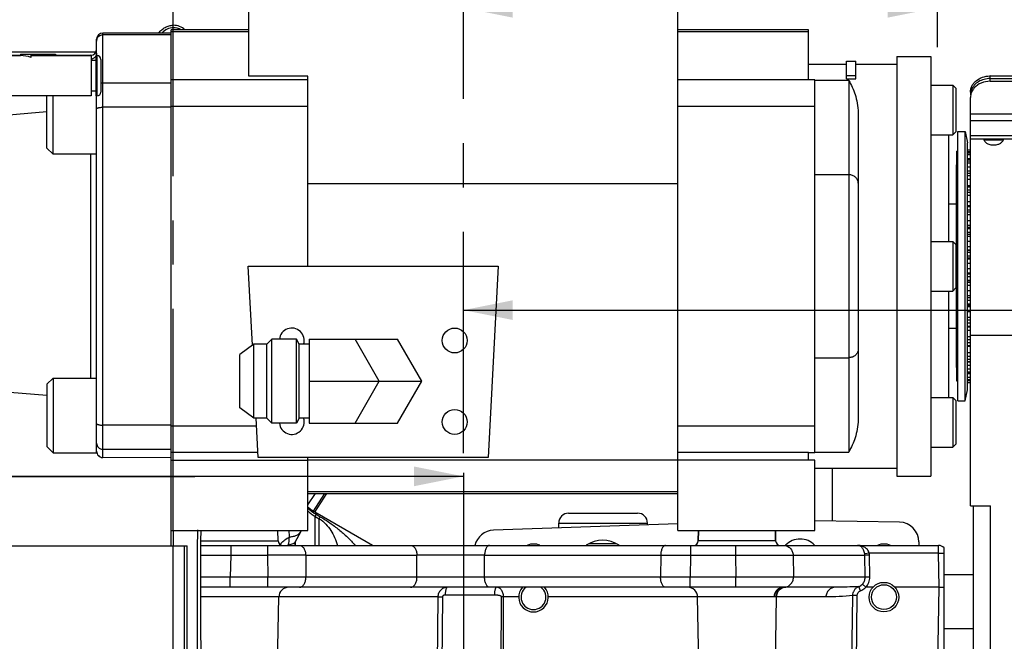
# Model space of a CAD drawing. Header units: inches. Extents: x 0 to 34, y 0 to 22.
# Tile 43 of 175: x 12.6 to 15.8, y 5.9 to 7.9. Entities that reach past the tile are written whole.
import ezdxf

# ---------------------------------------------------------------- set-up
doc = ezdxf.new("R2010")
doc.units = ezdxf.units.IN
doc.header["$LTSCALE"] = 1.87
doc.header["$MEASUREMENT"] = 0
doc.linetypes.add('CENTER', pattern=[0.6, 0.375, -0.075, 0.075, -0.075])
doc.layers.get('0').update_dxf_attribs({"linetype": 'CONTINUOUS'})
for name, color, linetype in [('02___PRT_ALL_AXES', 7, 'CONTINUOUS'), ('3_ALL_AXES', 7, 'CONTINUOUS'), ('5_ALL_CURVES', 7, 'CONTINUOUS'), ('7_ALL_FEATURES', 7, 'CONTINUOUS'), ('94_3D_NOTES', 7, 'CONTINUOUS'), ('DEFAULT_1', 7, 'CENTER'), ('LAYER_FEATURE', 7, 'CONTINUOUS')]:
    doc.layers.add(name, color=color, linetype=linetype)
doc.styles.get("Standard").update_dxf_attribs({"font": 'txt', "width": 0.8})
doc.dimstyles.new('DIMSTYLE_2', dxfattribs={"dimtxt": 0.14, "dimasz": 0.156, "dimexe": 0.125, "dimexo": 0.0625, "dimgap": 0.07, "dimtad": 0, "dimtih": 1, "dimtoh": 1, "dimlfac": 4, "dimzin": 4, "dimdsep": 46, "dimtxsty": 'Standard', "dimblk": '_FILLED', "dimblk1": '_FILLED', "dimblk2": '_FILLED', "dimcen": 0.09, "dimadec": 0, "dimazin": 0, "dimtp": 0.001, "dimtm": 0.001, "dimtfac": 1, "dimtofl": 0, "dimtmove": 0, "dimatfit": 3, "dimldrblk": '_FILLED', "dimfxl": 0, "dimtolj": 1, "dimtzin": 4, "dimarcsym": 0})
doc.dimstyles.get("Standard").update_dxf_attribs({"dimtxt": 0.14, "dimasz": 0.156, "dimexe": 0.125, "dimexo": 0.0625, "dimgap": 0.09, "dimtad": 0, "dimtih": 1, "dimtoh": 1, "dimdec": 3, "dimzin": 4, "dimdsep": 46, "dimtxsty": 'Standard', "dimblk": '_FILLED', "dimblk1": '_FILLED', "dimblk2": '_FILLED', "dimcen": 0.09, "dimadec": 0, "dimazin": 0, "dimtol": 1, "dimtp": 0.001, "dimtm": 0.001, "dimtfac": 1, "dimtdec": 3, "dimtofl": 0, "dimtmove": 0, "dimatfit": 3, "dimldrblk": '_FILLED', "dimfxl": 0, "dimtolj": 1, "dimtzin": 4, "dimarcsym": 0})

# ---------------------------------------------------------------- blocks, each defined once
blk = doc.blocks.new('_FILLED')
at = {"color": 0, "linetype": 'ByBlock'}
blk.add_solid([(0, 0), (-1, 0.2), (-1, -0.2)], dxfattribs=at)
blk = doc.blocks.new('*D9')
at = {"color": 2, "linetype": 'Continuous'}
for p, q in [((15.5478, 8.8144), (15.5478, 7.8131)), ((14.0482, 7.9381), (14.798, 7.9381)), ((15.5478, 7.9381), (14.798, 7.9381)), ((14.798, 7.9381), (16.8126, 7.9381))]:
    blk.add_line(p, q, dxfattribs=at)
at = {"color": 2, "linetype": 'Continuous', "xscale": 0.156, "yscale": 0.156, "zscale": 0.156, "rotation": 180}
blk.add_blockref('_FILLED', (14.0482, 7.9381), dxfattribs=at)
at = {"color": 2, "linetype": 'Continuous', "xscale": 0.156, "yscale": 0.156, "zscale": 0.156}
blk.add_blockref('_FILLED', (15.5478, 7.9381), dxfattribs=at)
at = {"color": 2, "linetype": 'Continuous', "insert": (16.8826, 8.0081), "char_height": 0.14, "width": 0.784, "attachment_point": 1, "line_spacing_factor": 0.9}
blk.add_mtext('6.00\\P[152,4]', dxfattribs=at)
blk = doc.blocks.new('*D10')
at = {"color": 6, "linetype": 'Continuous'}
for p, q in [((17.7062, 4.5795), (17.7062, 7.1058)), ((14.0482, 6.9808), (16.6005, 6.9808)), ((17.7062, 6.9808), (17.5245, 6.9808))]:
    blk.add_line(p, q, dxfattribs=at)
at = {"color": 6, "linetype": 'Continuous', "xscale": 0.156, "yscale": 0.156, "zscale": 0.156, "rotation": 180}
blk.add_blockref('_FILLED', (14.0482, 6.9808), dxfattribs=at)
at = {"color": 6, "linetype": 'Continuous', "xscale": 0.156, "yscale": 0.156, "zscale": 0.156}
blk.add_blockref('_FILLED', (17.7062, 6.9808), dxfattribs=at)
at = {"color": 6, "linetype": 'Continuous', "insert": (16.9505, 7.0508), "char_height": 0.14, "width": 0.784, "attachment_point": 2, "line_spacing_factor": 0.9}
blk.add_mtext('14.63\\P[371,7]', dxfattribs=at)
blk = doc.blocks.new('*D15')
at = {"color": 2, "linetype": 'Continuous'}
for p, q in [((14.0482, 6.4652), (14.0482, 3.8113)), ((12.3475, 4.2467), (12.3475, 3.8113)), ((13.1978, 3.9363), (11.2032, 3.9363)), ((12.3475, 3.9363), (13.1978, 3.9363)), ((14.0482, 3.9363), (13.1978, 3.9363))]:
    blk.add_line(p, q, dxfattribs=at)
at = {"color": 2, "linetype": 'Continuous', "xscale": 0.156, "yscale": 0.156, "zscale": 0.156, "rotation": 180}
blk.add_blockref('_FILLED', (12.3475, 3.9363), dxfattribs=at)
at = {"color": 2, "linetype": 'Continuous', "xscale": 0.156, "yscale": 0.156, "zscale": 0.156}
blk.add_blockref('_FILLED', (14.0482, 3.9363), dxfattribs=at)
at = {"color": 2, "linetype": 'Continuous', "insert": (10.7972, 4.0063), "char_height": 0.14, "width": 0.784, "attachment_point": 3, "line_spacing_factor": 0.9}
blk.add_mtext('6.80\\P[172,8]', dxfattribs=at)
blk = doc.blocks.new('*D37')
at = {"color": 2, "linetype": 'Continuous'}
for p, q in [((12.3475, 5.7486), (12.3475, 6.5794)), ((13.1978, 6.4544), (11.7897, 6.4544)), ((12.3475, 6.4544), (13.1978, 6.4544)), ((14.0482, 6.4544), (13.1978, 6.4544)), ((14.0482, 6.4652), (14.0482, 6.3294))]:
    blk.add_line(p, q, dxfattribs=at)
at = {"color": 2, "linetype": 'Continuous', "xscale": 0.156, "yscale": 0.156, "zscale": 0.156, "rotation": 180}
blk.add_blockref('_FILLED', (12.3475, 6.4544), dxfattribs=at)
at = {"color": 2, "linetype": 'Continuous', "xscale": 0.156, "yscale": 0.156, "zscale": 0.156}
blk.add_blockref('_FILLED', (14.0482, 6.4544), dxfattribs=at)
at = {"color": 2, "linetype": 'Continuous', "insert": (11.3837, 6.5244), "char_height": 0.14, "width": 0.784, "attachment_point": 3, "line_spacing_factor": 0.9}
blk.add_mtext('6.80\\P[172,8]', dxfattribs=at)

msp = doc.modelspace()

# ---------------------------------------------------------------- linework, layer by layer
at = {"color": 7, "linetype": 'Continuous'}
for p, q in [((13.129842, 7.867881), (13.129842, 7.874821)), ((12.192342, 7.798396), (12.884707, 7.798396)), ((15.653515, 7.682224), (15.653515, 7.670744)), ((15.653515, 6.361378), (15.653515, 7.533531)), ((15.653515, 7.522783), (15.695934, 7.522783)), ((15.653515, 6.901954), (16.277967, 6.901954)), ((13.556074, 6.36468), (13.579462, 6.399712)), ((13.573422, 6.344755), (13.609227, 6.399712)), ((13.577508, 6.341442), (13.615471, 6.399712)), ((15.653515, 6.361378), (15.716717, 6.361378)), ((13.760596, 6.235736), (13.558065, 6.352667)), ((13.578444, 6.3278), (13.581595, 6.334341)), ((13.581595, 6.334341), (13.595129, 6.326513)), ((13.578444, 6.235736), (13.578444, 6.3278)), ((13.578444, 6.3278), (13.591967, 6.319959)), ((13.591967, 6.319959), (13.595129, 6.326513)), ((13.591967, 6.235736), (13.591967, 6.319959)), ((13.129842, 6.283236), (13.129842, 6.234023)), ((13.533357, 6.280236), (13.51437, 6.2453)), ((13.533357, 6.280236), (13.534704, 6.283236)), ((13.513726, 6.243958), (13.514343, 6.245252)), ((13.514927, 6.242133), (13.51481, 6.235556)), ((13.514933, 6.245251), (13.514927, 6.242133)), ((13.515944, 6.245252), (13.515944, 6.235736))]:
    msp.add_line(p, q, dxfattribs=at)
msp.add_lwpolyline([(13.513524, 6.243933), (13.513436, 6.24323), (13.513726, 6.243958)], dxfattribs=at)
for centre, radius, start, end in [((13.129839, 7.828131), 0.046691, 89.99629, 139.433268), ((13.129844, 7.828041), 0.054632, 47.523568, 90.002313), ((13.12982, 7.828042), 0.046779, 59.835828, 89.973467), ((13.640944, 6.449154), 0.125, 226.546924, 240), ((13.588548, 6.405462), 0.060963, 237.73228, 239.999018), ((13.634016, 6.423687), 0.110854, 225.315357, 228.885784), ((13.633503, 6.423101), 0.110076, 228.88616, 232.324458), ((13.632428, 6.421675), 0.10829, 232.313912, 240.098403), ((13.516273, 6.206222), 0.057777, 144.666612, 145.952205), ((13.51718, 6.205573), 0.058892, 142.124279, 144.661317), ((13.514338, 6.187126), 0.053853, 112.34126, 114.835644), ((13.514585, 6.226746), 0.023088, 153.810118, 156.619735), ((13.316867, 6.275874), 0.181232, 347.593131, 355.64711), ((13.530323, 6.248369), 0.016607, 190.999209, 194.786967), ((13.530904, 6.24853), 0.01721, 194.811588, 201.819712)]:
    msp.add_arc(centre, radius, start, end, dxfattribs=at)
for points, knots in [([(13.084296, 7.858223), (13.086769, 7.861953), (13.092665, 7.868828), (13.103731, 7.876662), (13.116376, 7.881559), (13.125367, 7.882673), (13.129842, 7.882673)], [0, 0, 0, 0, 0.2499821, 0.49990191, 0.7500385, 1, 1, 1, 1]), ([(13.569943, 6.346055), (13.568724, 6.346831), (13.563983, 6.349914), (13.559363, 6.353186), (13.556008, 6.355731)], [0, 0, 0, 0, 0.25537799, 1, 1, 1, 1]), ([(13.558065, 6.352667), (13.557947, 6.352735), (13.557785, 6.352825), (13.557578, 6.35291), (13.55748, 6.352937), (13.557396, 6.352938), (13.557368, 6.352867), (13.557406, 6.352783), (13.557502, 6.352605), (13.557726, 6.352322), (13.558075, 6.351918), (13.558526, 6.35144), (13.559056, 6.350904), (13.559651, 6.350327), (13.560528, 6.349502), (13.56171, 6.348436), (13.563214, 6.347141), (13.564259, 6.346279), (13.564794, 6.345845)], [0, 0, 0, 0, 0.0372008, 0.05052026, 0.05998568, 0.06579717, 0.07035043, 0.07802235, 0.08990318, 0.12566091, 0.17511659, 0.23540036, 0.30438867, 0.38007706, 0.46053322, 0.63180209, 0.81275925, 1, 1, 1, 1]), ([(13.564794, 6.345845), (13.566084, 6.3448), (13.571456, 6.340644), (13.577153, 6.33691), (13.581595, 6.334341)], [0, 0, 0, 0, 0.24442951, 1, 1, 1, 1]), ([(13.591967, 6.319959), (13.599803, 6.315373), (13.613363, 6.30401), (13.62918, 6.283449), (13.641355, 6.26076), (13.647127, 6.244346), (13.649395, 6.23575)], [0, 0, 0, 0, 0.26146194, 0.50138988, 0.74399653, 1, 1, 1, 1]), ([(13.595129, 6.326513), (13.605501, 6.320515), (13.625656, 6.307608), (13.654282, 6.286026), (13.681215, 6.262389), (13.69773, 6.245052), (13.705379, 6.235851)], [0, 0, 0, 0, 0.25072521, 0.50017641, 0.74960181, 1, 1, 1, 1]), ([(13.206074, 6.284813), (13.205433, 6.232111), (13.204719, 6.121851), (13.205096, 5.885784), (13.207149, 5.70243), (13.209072, 5.576637)], [0, 0, 0, 0, 0.22326785, 0.46706955, 1, 1, 1, 1]), ([(13.497576, 6.262118), (13.497587, 6.263818), (13.49745, 6.270892), (13.496602, 6.27795), (13.495582, 6.283226)], [0, 0, 0, 0, 0.24024637, 1, 1, 1, 1]), ([(13.533352, 6.280225), (13.531859, 6.277479), (13.52782, 6.272316), (13.519408, 6.266626), (13.509061, 6.263076), (13.501515, 6.262219), (13.497576, 6.262118)], [0, 0, 0, 0, 0.22382845, 0.46008362, 0.71784225, 1, 1, 1, 1]), ([(13.470694, 6.24173), (13.474116, 6.24613), (13.482349, 6.254134), (13.49228, 6.25985), (13.497576, 6.262119)], [0, 0, 0, 0, 0.49169935, 1, 1, 1, 1]), ([(13.514334, 6.245231), (13.514059, 6.24473), (13.513375, 6.243776), (13.511962, 6.242597), (13.510166, 6.241612), (13.506893, 6.240317), (13.501385, 6.238829), (13.496621, 6.237653), (13.493867, 6.236936)], [0, 0, 0, 0, 0.07589645, 0.1541969, 0.24264943, 0.34717846, 0.62153331, 1, 1, 1, 1])]:
    msp.add_open_spline(points, degree=3, knots=knots, dxfattribs=at)
at = {"layer": '02___PRT_ALL_AXES', "color": 7, "linetype": 'Continuous'}
for p, q in [((15.644224, 7.488225), (15.653515, 7.488225)), ((15.609224, 6.79935), (15.609224, 7.44035)), ((15.610474, 7.439949), (15.609224, 7.44035)), ((15.610474, 6.799751), (15.609224, 6.79935)), ((15.644224, 6.751475), (15.653515, 6.751475))]:
    msp.add_line(p, q, dxfattribs=at)
at = {"layer": '3_ALL_AXES', "color": 7, "linetype": 'CENTER'}
msp.add_line((14.0482, 6.527724), (14.0482, 8.204102), dxfattribs=at)
at = {"layer": '3_ALL_AXES', "color": 7, "linetype": 'Continuous'}
for p, q in [((12.886783, 7.786873), (12.886783, 7.832894)), ((12.645753, 7.786873), (12.605204, 7.786873)), ((12.869204, 7.786873), (12.756897, 7.786873)), ((12.869204, 7.786873), (12.869204, 7.65892)), ((12.884829, 7.771248), (12.869204, 7.771248)), ((12.884829, 7.786873), (12.884829, 7.65892)), ((12.887954, 7.786873), (12.884829, 7.786873)), ((15.420248, 7.78422), (15.420248, 6.45548)), ((15.420248, 7.78422), (15.528515, 7.78422)), ((15.528515, 7.78422), (15.528515, 6.45548)), ((15.14072, 7.759614), (15.261328, 7.759614)), ((15.290856, 7.759614), (15.420248, 7.759614)), ((12.884829, 7.674545), (12.869204, 7.674545)), ((15.528515, 7.692974), (15.597413, 7.692974)), ((12.869204, 7.65892), (12.605204, 7.65892)), ((12.887954, 7.65892), (12.884829, 7.65892)), ((12.886783, 6.529299), (12.886783, 7.65892)), ((15.528515, 7.535494), (15.597413, 7.535494)), ((15.583633, 7.535494), (15.583633, 7.19859)), ((12.886783, 7.47418), (12.748988, 7.47418)), ((15.609224, 7.3167), (15.583633, 7.3167)), ((15.528515, 7.19859), (15.597413, 7.19859)), ((15.528515, 7.04111), (15.597413, 7.04111)), ((15.583633, 7.04111), (15.583633, 6.704205)), ((15.609224, 6.922999), (15.583633, 6.922999)), ((13.384436, 6.872864), (13.340892, 6.840052)), ((13.384436, 6.638489), (13.384436, 6.872864)), ((13.425621, 6.872864), (13.384436, 6.872864)), ((13.441246, 6.888489), (13.425621, 6.872864)), ((13.425621, 6.638489), (13.425621, 6.872864)), ((13.441246, 6.622864), (13.441246, 6.888489)), ((13.519371, 6.888489), (13.441246, 6.888489)), ((13.519371, 6.622864), (13.519371, 6.888489)), ((13.528392, 6.872864), (13.519371, 6.888489)), ((13.528392, 6.638489), (13.528392, 6.872864)), ((13.559642, 6.872864), (13.528392, 6.872864)), ((13.340892, 6.671302), (13.340892, 6.840052)), ((12.748988, 6.765519), (12.886783, 6.765519)), ((15.528515, 6.704205), (15.597413, 6.704205)), ((13.384436, 6.638489), (13.340892, 6.671302)), ((13.425621, 6.638489), (13.384436, 6.638489)), ((13.441246, 6.622864), (13.425621, 6.638489)), ((13.519371, 6.622864), (13.441246, 6.622864)), ((13.528392, 6.638489), (13.519371, 6.622864)), ((13.559642, 6.638489), (13.528392, 6.638489)), ((15.528515, 6.546725), (15.597413, 6.546725)), ((12.748988, 6.529299), (12.886783, 6.529299)), ((15.160405, 6.480086), (15.420248, 6.480086)), ((15.420248, 6.45548), (15.528515, 6.45548)), ((14.349842, 6.290964), (14.349842, 6.306736)), ((14.631092, 6.300785), (14.631092, 6.306736)), ((13.216912, 6.250474), (13.217484, 6.283236)), ((13.461772, 6.250474), (13.4612, 6.283236)), ((14.791912, 6.250474), (14.792484, 6.283236)), ((15.036772, 6.250474), (15.0362, 6.283236)), ((13.216912, 6.250474), (13.216821, 6.249066)), ((13.216912, 6.250474), (13.461772, 6.250474)), ((13.311488, 6.235736), (13.311488, 6.205031)), ((13.311488, 6.235736), (15.552712, 6.235736)), ((13.428359, 6.235736), (13.428359, 6.205031)), ((14.766698, 6.235736), (14.766698, 6.205031)), ((15.036772, 6.250474), (14.791912, 6.250474)), ((14.909372, 6.235736), (14.909372, 6.205031)), ((15.552712, 6.211172), (15.552712, 6.235736)), ((13.3115, 6.205031), (13.310278, 6.135031)), ((13.3115, 6.205031), (13.428348, 6.205031)), ((13.428348, 6.205031), (13.428793, 6.135031)), ((13.548863, 6.205031), (13.549308, 6.135031)), ((13.548863, 6.205031), (13.901088, 6.205031)), ((13.901218, 6.135031), (13.901088, 6.205031)), ((14.115473, 6.135031), (14.115343, 6.205031)), ((14.115343, 6.205031), (14.672953, 6.205031)), ((14.672953, 6.205031), (14.672626, 6.135031)), ((14.672953, 6.205031), (14.766698, 6.205031)), ((14.766698, 6.205031), (14.766371, 6.135031)), ((14.766698, 6.205031), (14.909372, 6.205031)), ((14.909372, 6.205031), (14.910343, 6.135031)), ((15.091995, 6.205031), (15.092966, 6.135031)), ((15.091995, 6.205031), (15.319235, 6.205031)), ((15.333338, 6.211172), (15.318892, 6.20918)), ((15.320206, 6.135024), (15.319235, 6.205031)), ((15.333845, 6.205031), (15.319235, 6.205031)), ((15.552712, 6.211172), (15.333338, 6.211172)), ((15.334816, 6.135031), (15.333845, 6.205031)), ((15.554596, 6.103236), (15.552712, 6.211172)), ((15.570342, 6.143236), (15.661724, 6.143236)), ((13.310266, 6.103236), (13.310266, 6.135031)), ((13.428793, 6.135031), (13.310278, 6.135031)), ((13.428804, 6.103236), (13.428804, 6.135031)), ((13.901218, 6.135031), (13.549308, 6.135031)), ((14.672626, 6.135031), (14.115473, 6.135031)), ((14.766371, 6.135031), (14.672626, 6.135031)), ((14.766371, 6.103236), (14.766371, 6.135031)), ((14.910343, 6.135031), (14.766371, 6.135031)), ((14.910343, 6.103236), (14.910343, 6.135031)), ((15.320206, 6.135024), (15.092966, 6.135031)), ((15.311444, 6.113371), (15.322089, 6.103364)), ((15.334816, 6.135031), (15.320206, 6.135031)), ((15.061454, 6.103236), (13.310266, 6.103236)), ((15.062695, 6.103236), (15.06147, 6.103236)), ((15.068815, 6.103236), (15.062695, 6.103236)), ((15.225715, 6.103236), (15.068815, 6.103236)), ((15.305467, 6.092033), (15.299864, 6.105624)), ((15.322432, 6.10324), (15.322107, 6.103353)), ((15.344674, 6.103237), (15.322465, 6.10324)), ((15.554596, 6.103236), (15.414511, 6.103236)), ((15.54108, 5.32894), (15.554596, 6.103236)), ((13.967272, 6.072531), (13.339342, 6.072531)), ((13.459577, 5.830236), (13.463806, 6.072531)), ((13.967272, 6.072531), (13.960324, 5.447799)), ((13.967272, 6.072531), (13.981798, 6.072531)), ((13.981798, 6.072531), (13.97485, 5.447797)), ((14.146307, 6.078672), (13.990662, 6.078672)), ((14.167305, 5.438628), (14.168787, 6.072531)), ((14.173889, 5.438628), (14.175371, 6.072531)), ((14.223474, 6.072531), (14.175371, 6.072531)), ((15.195999, 6.072531), (14.31671, 6.072531)), ((14.797677, 5.625736), (14.789878, 6.072531)), ((15.038806, 6.072531), (15.034577, 5.830236)), ((15.272623, 5.437974), (15.280729, 6.077187)), ((15.294993, 6.077183), (15.280729, 6.077183)), ((15.286887, 5.437974), (15.294993, 6.077183)), ((13.219107, 5.830236), (13.21684, 5.9601)), ((15.570342, 5.973236), (15.661724, 5.973236))]:
    msp.add_line(p, q, dxfattribs=at)
for centre, radius in [((14.020641, 6.884614), 0.03937), ((14.020641, 6.62674), 0.03937), ((15.379592, 6.071986), 0.046875), ((15.379592, 6.071986), 0.039375)]:
    msp.add_circle(centre, radius, dxfattribs=at)
for centre, radius, start, end in [((12.906485, 7.679796), 0.019939, 90.049626, 107.638492), ((13.504893, 6.884614), 0.03937, 342.613197, 174.343534), ((13.504893, 6.62674), 0.03937, 185.656466, 17.386803), ((13.47677, 6.250736), 0.015, 181, 270), ((14.489217, 6.158236), 0.09375, 56.301191, 123.698809), ((14.776914, 6.250736), 0.015, 270, 359), ((15.05177, 6.250736), 0.015, 181, 270), ((13.488617, -48.46973), 54.674794, 89.9368658, 90.063158), ((14.008216, -41.433303), 47.638454, 89.8711556, 90.1288444), ((15.289498, 6.204661), 0.02974, 0.713289, 8.741158), ((15.288771, 6.204403), 0.045078, 0.798135, 8.6361), ((13.48906, -41.793764), 47.928833, 89.927978, 90.0720458), ((14.008345, -41.503299), 47.63845, 89.8711556, 90.1288444), ((13.495051, 6.071986), 0.03125, 90, 179), ((14.270092, 6.071986), 0.046875, 138.174819, 41.825181), ((14.270092, 6.071986), 0.039375, 128.571429, 51.428571), ((14.758633, 6.071986), 0.03125, 1, 90), ((15.070051, 6.071986), 0.03125, 92.248919, 179), ((15.068796, 6.072469), 0.030761, 103.589169, 107.908445), ((15.062859, 6.075101), 0.028136, 90.333167, 92.807501), ((15.068849, 6.072258), 0.030979, 101.304782, 103.59227), ((15.068835, 6.072358), 0.030877, 90.037052, 101.314852), ((14.172079, 4.657847), 1.414687, 89.866672, 90.133328)]:
    msp.add_arc(centre, radius, start, end, dxfattribs=at)
for points, knots in [([(12.886783, 7.6176), (12.886783, 7.618474), (12.888112, 7.619803), (12.890229, 7.620828), (12.892693, 7.621671), (12.895647, 7.622339), (12.900285, 7.623034), (12.903953, 7.623224), (12.906468, 7.623224)], [0, 0, 0, 0, 0.12295539, 0.21966071, 0.34119309, 0.48484023, 0.64624858, 1, 1, 1, 1]), ([(15.699272, 7.522858), (15.69904, 7.522554), (15.698168, 7.521342), (15.697442, 7.520024), (15.697004, 7.519003)], [0, 0, 0, 0, 0.25586265, 1, 1, 1, 1]), ([(15.756936, 7.518988), (15.756792, 7.519326), (15.756159, 7.520682), (15.755351, 7.521956), (15.754665, 7.522854)], [0, 0, 0, 0, 0.24503929, 1, 1, 1, 1]), ([(12.886783, 6.622099), (12.886783, 6.621225), (12.888112, 6.619896), (12.890229, 6.618871), (12.892693, 6.618028), (12.895647, 6.617361), (12.900285, 6.616666), (12.903953, 6.616475), (12.906468, 6.616475)], [0, 0, 0, 0, 0.12295539, 0.21966071, 0.34119309, 0.48484023, 0.64624858, 1, 1, 1, 1]), ([(12.886783, 6.559499), (12.886783, 6.556958), (12.88781, 6.551813), (12.892197, 6.54532), (12.898739, 6.540978), (12.903909, 6.539964), (12.906468, 6.539964)], [0, 0, 0, 0, 0.24911863, 0.49875426, 0.74911962, 1, 1, 1, 1]), ([(13.528779, 6.235736), (13.530085, 6.235736), (13.532778, 6.235314), (13.53658, 6.2335), (13.540045, 6.230596), (13.544211, 6.22526), (13.547819, 6.21661), (13.548819, 6.208999), (13.548863, 6.205031)], [0, 0, 0, 0, 0.09760361, 0.20025029, 0.31126116, 0.43249947, 0.70338573, 1, 1, 1, 1]), ([(13.881011, 6.235736), (13.882317, 6.235736), (13.88501, 6.235314), (13.888812, 6.2335), (13.892277, 6.230596), (13.896443, 6.22526), (13.900051, 6.21661), (13.901051, 6.208999), (13.901095, 6.205031)], [0, 0, 0, 0, 0.09760362, 0.20025031, 0.31126118, 0.43249949, 0.70338574, 1, 1, 1, 1]), ([(14.130958, 6.235736), (14.129935, 6.235736), (14.127768, 6.235287), (14.124801, 6.233424), (14.122131, 6.230508), (14.119814, 6.226661), (14.117906, 6.222016), (14.116477, 6.216731), (14.115579, 6.210998), (14.115353, 6.207039), (14.115335, 6.205031)], [0, 0, 0, 0, 0.08241619, 0.17332834, 0.27789531, 0.39813903, 0.53333208, 0.68113831, 0.83825254, 1, 1, 1, 1]), ([(14.688585, 6.235736), (14.687562, 6.235736), (14.685395, 6.235287), (14.682429, 6.233424), (14.679759, 6.230508), (14.677441, 6.226661), (14.675534, 6.222016), (14.674104, 6.216731), (14.673206, 6.210998), (14.67298, 6.207039), (14.672963, 6.205031)], [0, 0, 0, 0, 0.08241618, 0.17332832, 0.27789528, 0.39813901, 0.53333205, 0.68113829, 0.83825253, 1, 1, 1, 1]), ([(15.061556, 6.235736), (15.065476, 6.235736), (15.073431, 6.234132), (15.083475, 6.227292), (15.090254, 6.217104), (15.091925, 6.209046), (15.091993, 6.205031)], [0, 0, 0, 0, 0.2470271, 0.49574916, 0.74695075, 1, 1, 1, 1]), ([(15.318892, 6.20918), (15.318235, 6.213439), (15.316465, 6.219429), (15.312507, 6.226065), (15.308581, 6.230705), (15.304014, 6.233951), (15.299195, 6.235488), (15.296834, 6.235735), (15.295678, 6.235736)], [0, 0, 0, 0, 0.33862622, 0.4805661, 0.60482925, 0.8149761, 0.9091312, 1, 1, 1, 1]), ([(15.333338, 6.211172), (15.332804, 6.213376), (15.331143, 6.217563), (15.327324, 6.222901), (15.322716, 6.227161), (15.31607, 6.231472), (15.307006, 6.234867), (15.299415, 6.235734), (15.295678, 6.235736)], [0, 0, 0, 0, 0.14113393, 0.27635532, 0.40528507, 0.52927711, 0.76746945, 1, 1, 1, 1]), ([(14.909372, 6.205031), (14.92996, 6.205079), (14.968835, 6.205151), (15.021659, 6.205192), (15.058732, 6.205174), (15.08073, 6.205108), (15.088781, 6.205064), (15.091995, 6.205031)], [0, 0, 0, 0, 0.33819544, 0.63862253, 0.86775058, 0.94718926, 1, 1, 1, 1]), ([(13.529224, 6.103236), (13.530559, 6.103236), (13.533317, 6.103677), (13.537198, 6.105576), (13.540718, 6.108606), (13.54492, 6.114163), (13.548478, 6.123118), (13.549354, 6.130961), (13.549308, 6.135031)], [0, 0, 0, 0, 0.09719049, 0.19961466, 0.31066831, 0.4321814, 0.70374395, 1, 1, 1, 1]), ([(13.881141, 6.103236), (13.882476, 6.103236), (13.885235, 6.103677), (13.889115, 6.105576), (13.892635, 6.108606), (13.896837, 6.114163), (13.900396, 6.123118), (13.901271, 6.130961), (13.901225, 6.135031)], [0, 0, 0, 0, 0.09719049, 0.19961467, 0.31066832, 0.43218141, 0.70374396, 1, 1, 1, 1]), ([(14.131088, 6.103236), (14.130041, 6.103236), (14.127819, 6.103707), (14.124793, 6.105656), (14.122083, 6.108699), (14.119746, 6.112702), (14.117844, 6.117525), (14.116448, 6.122996), (14.115613, 6.128904), (14.115447, 6.132973), (14.115465, 6.135031)], [0, 0, 0, 0, 0.08191948, 0.17262646, 0.27735298, 0.39802407, 0.53371822, 0.68187057, 0.83893935, 1, 1, 1, 1]), ([(14.688258, 6.103236), (14.687211, 6.103236), (14.68499, 6.103707), (14.681964, 6.105656), (14.679253, 6.108699), (14.676916, 6.112702), (14.675014, 6.117525), (14.673618, 6.122996), (14.672783, 6.128904), (14.672617, 6.132973), (14.672635, 6.135031)], [0, 0, 0, 0, 0.08191947, 0.17262645, 0.27735297, 0.39802406, 0.5337182, 0.68187056, 0.83893934, 1, 1, 1, 1]), ([(15.092966, 6.135031), (15.089752, 6.135064), (15.081701, 6.135108), (15.059703, 6.135174), (15.02263, 6.135192), (14.969806, 6.135151), (14.930931, 6.135079), (14.910343, 6.135031)], [0, 0, 0, 0, 0.05281075, 0.13224942, 0.36137748, 0.66180456, 1, 1, 1, 1]), ([(15.062695, 6.103236), (15.066689, 6.103259), (15.074788, 6.104971), (15.084913, 6.112119), (15.09158, 6.122671), (15.093033, 6.13094), (15.092964, 6.135031)], [0, 0, 0, 0, 0.24696647, 0.49570235, 0.74695975, 1, 1, 1, 1]), ([(15.299864, 6.105624), (15.302034, 6.106483), (15.306211, 6.108661), (15.309827, 6.111683), (15.311444, 6.113371)], [0, 0, 0, 0, 0.49971452, 1, 1, 1, 1]), ([(15.311444, 6.113371), (15.314205, 6.116217), (15.318716, 6.123014), (15.320256, 6.131052), (15.320206, 6.135024)], [0, 0, 0, 0, 0.49955883, 1, 1, 1, 1]), ([(15.322465, 6.10324), (15.326409, 6.107478), (15.332773, 6.117523), (15.334899, 6.129242), (15.334816, 6.135031)], [0, 0, 0, 0, 0.50001554, 1, 1, 1, 1]), ([(13.997246, 6.103236), (13.995326, 6.103236), (13.991464, 6.102848), (13.985891, 6.101131), (13.980726, 6.098322), (13.976163, 6.094525), (13.972395, 6.089851), (13.969541, 6.084497), (13.967738, 6.078648), (13.967304, 6.074571), (13.967272, 6.072531)], [0, 0, 0, 0, 0.12129502, 0.24321839, 0.36602239, 0.4901801, 0.61574667, 0.74283995, 0.87113114, 1, 1, 1, 1]), ([(13.997246, 6.103236), (13.996208, 6.103236), (13.995013, 6.101917), (13.994135, 6.10031), (13.993357, 6.098546), (13.992528, 6.095887), (13.991735, 6.0922), (13.991139, 6.087993), (13.990764, 6.083425), (13.990669, 6.080274), (13.990662, 6.078672)], [0, 0, 0, 0, 0.11789662, 0.16259517, 0.21384402, 0.335155, 0.47927279, 0.64191811, 0.81785536, 1, 1, 1, 1]), ([(14.152891, 6.103236), (14.151854, 6.103236), (14.150659, 6.101917), (14.149781, 6.10031), (14.149003, 6.098546), (14.148174, 6.095887), (14.147381, 6.0922), (14.146784, 6.087993), (14.14641, 6.083425), (14.146315, 6.080274), (14.146307, 6.078672)], [0, 0, 0, 0, 0.11789716, 0.16259575, 0.21384461, 0.33515555, 0.47927324, 0.64191842, 0.8178555, 1, 1, 1, 1]), ([(14.175371, 6.072531), (14.175365, 6.0769), (14.174399, 6.083321), (14.171178, 6.090826), (14.168195, 6.095355), (14.164745, 6.098882), (14.160967, 6.101397), (14.156983, 6.102901), (14.154236, 6.103236), (14.152891, 6.103236)], [0, 0, 0, 0, 0.3124888, 0.45372825, 0.58191245, 0.69801659, 0.80432559, 0.90385503, 1, 1, 1, 1]), ([(15.061454, 6.103236), (15.057647, 6.103236), (15.049885, 6.101614), (15.040145, 6.09474), (15.033605, 6.084556), (15.032, 6.076541), (15.031934, 6.072531)], [0, 0, 0, 0, 0.24350496, 0.4907913, 0.7434488, 1, 1, 1, 1]), ([(15.06148, 6.103203), (15.059612, 6.103111), (15.055874, 6.102556), (15.05053, 6.100642), (15.045625, 6.09771), (15.039899, 6.092585), (15.034653, 6.084213), (15.033125, 6.076426), (15.03306, 6.072532)], [0, 0, 0, 0, 0.12235833, 0.24530588, 0.36897155, 0.49371252, 0.74530786, 1, 1, 1, 1]), ([(15.059338, 6.10174), (15.05629, 6.100754), (15.05046, 6.097798), (15.043517, 6.090909), (15.038989, 6.082218), (15.037873, 6.075753), (15.037818, 6.072531)], [0, 0, 0, 0, 0.24918361, 0.49894421, 0.74928694, 1, 1, 1, 1]), ([(15.225715, 6.103236), (15.221884, 6.103236), (15.214081, 6.101618), (15.204276, 6.094751), (15.197684, 6.084566), (15.196065, 6.076542), (15.195999, 6.072531)], [0, 0, 0, 0, 0.24426862, 0.49186375, 0.74420462, 1, 1, 1, 1]), ([(15.299864, 6.105624), (15.287516, 6.104793), (15.262806, 6.103613), (15.238071, 6.103236), (15.225715, 6.103236)], [0, 0, 0, 0, 0.50038822, 1, 1, 1, 1]), ([(15.280729, 6.077187), (15.280757, 6.080213), (15.28171, 6.086286), (15.285693, 6.094556), (15.29186, 6.101318), (15.297097, 6.104464), (15.299864, 6.105624)], [0, 0, 0, 0, 0.2510594, 0.50145472, 0.75106278, 1, 1, 1, 1]), ([(15.294993, 6.077183), (15.295013, 6.078781), (15.29556, 6.081994), (15.297788, 6.086322), (15.301167, 6.089818), (15.303985, 6.091432), (15.305467, 6.092033)], [0, 0, 0, 0, 0.24995203, 0.49992449, 0.7499557, 1, 1, 1, 1]), ([(15.305467, 6.092033), (15.307031, 6.092667), (15.313134, 6.095528), (15.31864, 6.099682), (15.322107, 6.103353)], [0, 0, 0, 0, 0.25051993, 1, 1, 1, 1]), ([(13.990662, 6.078672), (13.989689, 6.078672), (13.987732, 6.078452), (13.985412, 6.07758), (13.983782, 6.076459), (13.982739, 6.075375), (13.981996, 6.074046), (13.981804, 6.073035), (13.981798, 6.072531)], [0, 0, 0, 0, 0.24652813, 0.49415519, 0.61924355, 0.74521617, 0.87225373, 1, 1, 1, 1]), ([(14.168787, 6.072531), (14.168788, 6.072791), (14.168661, 6.073313), (14.168218, 6.07396), (14.167656, 6.074492), (14.166826, 6.075088), (14.165697, 6.075684), (14.163814, 6.076442), (14.161375, 6.077143), (14.158398, 6.077748), (14.155393, 6.078178), (14.151365, 6.078564), (14.14833, 6.078672), (14.146307, 6.078672)], [0, 0, 0, 0, 0.03203408, 0.06386357, 0.09547716, 0.12694642, 0.18960735, 0.25212422, 0.3769043, 0.50157982, 0.62620792, 0.75081737, 1, 1, 1, 1]), ([(15.280729, 6.077187), (15.266646, 6.075574), (15.238423, 6.073267), (15.210121, 6.072531), (15.195999, 6.072531)], [0, 0, 0, 0, 0.50093573, 1, 1, 1, 1])]:
    msp.add_open_spline(points, degree=3, knots=knots, dxfattribs=at)
at = {"layer": '5_ALL_CURVES', "color": 7, "linetype": 'Continuous'}
msp.add_line((13.170044, 6.234023), (13.174065, 6.234023), dxfattribs=at)
at = {"layer": '7_ALL_FEATURES', "color": 7, "linetype": 'Continuous'}
for p, q in [((13.369066, 7.721196), (13.369066, 8.104102)), ((14.727334, 6.283236), (14.727334, 8.104102)), ((12.906468, 6.5143), (12.906468, 7.858039)), ((13.123003, 7.858039), (12.906468, 7.858039)), ((13.123003, 6.234023), (13.123003, 7.867881)), ((13.369066, 7.867881), (13.123003, 7.867881)), ((13.369066, 7.862197), (13.123003, 7.862197)), ((15.14072, 7.867881), (14.727334, 7.867881)), ((15.14072, 7.862197), (14.727334, 7.862197)), ((15.14072, 7.709503), (15.14072, 7.867881)), ((12.886783, 7.786873), (12.886783, 7.838354)), ((13.123003, 7.852429), (12.906468, 7.852429)), ((12.605204, 7.786873), (12.645753, 7.786873)), ((12.645753, 7.791647), (12.645753, 7.786873)), ((12.645753, 7.791647), (12.756897, 7.791647)), ((12.678832, 7.791647), (12.678832, 7.780992)), ((12.756897, 7.785691), (12.678832, 7.785691)), ((12.756897, 7.791647), (12.756897, 7.785691)), ((12.756897, 7.786873), (12.869204, 7.786873)), ((12.868814, 7.787569), (12.86086, 7.786873)), ((12.868814, 7.786873), (12.868814, 7.787569)), ((12.884829, 7.786873), (12.887954, 7.786873)), ((12.887954, 7.786873), (12.887954, 7.65892)), ((12.900454, 7.774373), (12.900454, 7.67142)), ((15.261328, 7.713092), (15.261328, 7.769456)), ((15.261328, 7.769456), (15.290856, 7.769456)), ((15.290856, 7.713092), (15.290856, 7.769456)), ((13.556074, 7.709503), (13.123003, 7.709503)), ((13.556074, 7.721196), (13.369066, 7.721196)), ((13.556074, 7.11985), (13.556074, 7.721196)), ((15.14072, 7.709503), (14.727334, 7.709503)), ((15.160405, 7.710401), (15.14072, 7.710401)), ((15.160405, 6.529299), (15.160405, 7.710401)), ((15.268673, 7.708176), (15.160405, 7.708176)), ((15.261328, 7.723693), (15.290856, 7.723693)), ((15.261328, 7.713092), (15.290856, 7.713092)), ((15.268673, 7.708176), (15.268673, 6.531523)), ((15.716015, 7.705541), (15.716015, 7.722417)), ((15.716015, 7.722417), (16.216717, 7.722417)), ((15.716015, 7.713979), (16.216717, 7.713979)), ((15.716015, 7.705541), (16.216717, 7.705541)), ((13.123003, 7.699736), (12.906468, 7.699736)), ((15.597413, 7.692974), (15.597413, 7.535494)), ((15.597413, 7.692974), (15.607255, 7.683132)), ((15.607255, 7.683132), (15.607255, 7.545337)), ((15.653515, 7.682236), (15.655716, 7.682236)), ((12.729303, 7.493866), (12.729303, 7.65892)), ((12.748988, 7.47418), (12.748988, 7.65892)), ((12.884829, 7.65892), (12.887954, 7.65892)), ((15.653515, 7.533531), (15.653515, 7.653868)), ((12.729303, 7.608765), (12.48324, 7.587631)), ((13.123003, 7.623224), (12.906468, 7.623224)), ((13.556074, 7.626036), (13.123003, 7.626036)), ((15.160405, 7.626036), (14.727334, 7.626036)), ((15.2982, 7.605548), (15.2982, 6.634152)), ((15.872616, 7.601121), (15.653515, 7.601121)), ((16.279217, 7.579717), (15.653515, 7.579717)), ((15.597413, 7.535494), (15.607255, 7.545337)), ((12.886783, 6.699452), (12.886783, 7.540248)), ((15.653515, 7.533531), (16.279217, 7.533531)), ((15.695934, 7.522783), (16.279217, 7.522783)), ((15.697894, 7.519835), (15.756033, 7.519835)), ((12.748988, 7.47418), (12.729303, 7.493866)), ((12.868814, 6.765519), (12.868814, 7.47418)), ((15.644224, 7.481432), (15.653515, 7.481432)), ((15.644224, 7.459156), (15.653515, 7.459156)), ((15.644224, 7.422358), (15.653515, 7.422358)), ((15.268673, 7.409487), (15.160405, 7.409487)), ((14.727334, 7.380532), (13.556074, 7.380532)), ((15.644224, 7.372648), (15.653515, 7.372648)), ((15.644224, 7.312197), (15.653515, 7.312197)), ((15.644224, 7.243648), (15.653515, 7.243648)), ((15.597413, 7.19859), (15.597413, 7.04111)), ((15.597413, 7.19859), (15.607255, 7.188747)), ((15.607255, 7.188747), (15.607255, 7.050952)), ((13.37999, 6.869514), (13.366871, 7.11985)), ((13.366871, 7.11985), (14.158664, 7.11985)), ((14.158664, 7.11985), (14.12694, 6.514535)), ((15.597413, 7.04111), (15.607255, 7.050952)), ((15.644224, 6.996051), (15.653515, 6.996051)), ((15.644224, 6.927502), (15.653515, 6.927502)), ((13.559642, 6.888552), (13.559642, 6.622802)), ((13.559642, 6.888552), (13.839483, 6.888552)), ((13.781964, 6.755677), (13.705249, 6.888552)), ((13.916198, 6.755677), (13.839483, 6.888552)), ((15.644224, 6.867051), (15.653515, 6.867051)), ((15.160405, 6.830212), (15.268673, 6.830212)), ((15.644224, 6.817341), (15.653515, 6.817341)), ((12.729303, 6.745834), (12.748988, 6.765519)), ((12.748988, 6.765519), (12.748988, 6.529299)), ((15.644224, 6.780544), (15.653515, 6.780544)), ((12.729303, 6.745834), (12.729303, 6.548984)), ((13.559642, 6.755677), (13.781964, 6.755677)), ((13.705249, 6.622802), (13.781964, 6.755677)), ((13.781964, 6.755677), (13.916198, 6.755677)), ((13.839483, 6.622802), (13.916198, 6.755677)), ((15.644224, 6.758268), (15.653515, 6.758268)), ((12.729303, 6.710147), (12.48324, 6.731124)), ((15.597413, 6.704205), (15.597413, 6.546725)), ((15.597413, 6.704205), (15.607255, 6.694363)), ((15.607255, 6.694363), (15.607255, 6.556568)), ((13.123003, 6.616475), (12.906468, 6.616475)), ((13.393399, 6.613663), (13.123003, 6.613663)), ((13.398594, 6.514535), (13.392098, 6.638489)), ((13.559642, 6.622802), (13.839483, 6.622802)), ((15.160405, 6.613663), (14.727334, 6.613663)), ((12.729303, 6.548984), (12.748988, 6.529299)), ((15.597413, 6.546725), (15.607255, 6.556568)), ((13.123003, 6.539964), (12.906468, 6.539964)), ((13.397773, 6.530196), (13.123003, 6.530196)), ((15.14072, 6.530196), (14.727334, 6.530196)), ((15.14072, 6.505208), (15.14072, 6.530196)), ((15.160405, 6.529299), (15.14072, 6.529299)), ((15.160405, 6.531523), (15.268673, 6.531523)), ((12.906468, 6.5143), (13.123003, 6.515126)), ((13.123003, 6.505208), (13.556074, 6.505208)), ((14.12694, 6.514535), (13.398594, 6.514535)), ((13.556074, 6.283236), (13.556074, 6.514535)), ((14.727334, 6.506153), (13.556074, 6.506153)), ((15.160405, 6.505208), (14.727334, 6.505208)), ((15.160405, 6.283236), (15.160405, 6.505208)), ((15.216717, 6.312986), (15.216717, 6.480086)), ((14.727334, 6.405184), (13.556074, 6.405184)), ((13.556074, 6.399712), (14.727334, 6.399712)), ((15.661724, 6.361378), (15.661724, 5.214674)), ((15.716717, 5.208866), (15.716717, 6.361378)), ((14.381092, 6.337986), (14.599842, 6.337986)), ((14.727334, 6.304146), (14.143286, 6.283751)), ((14.349842, 6.290964), (14.349842, 6.306736)), ((14.349842, 6.306736), (14.631092, 6.306736)), ((14.631092, 6.300785), (14.631092, 6.306736)), ((15.429058, 6.30928), (15.160405, 6.313969)), ((13.123003, 6.283236), (13.556074, 6.283236)), ((14.727334, 6.283236), (15.160405, 6.283236)), ((14.792484, 6.283236), (14.791912, 6.250474)), ((15.0362, 6.283236), (15.036772, 6.250474)), ((13.216842, 5.960022), (13.216842, 6.249208)), ((13.216842, 6.235736), (13.311488, 6.235736)), ((14.447919, 6.241736), (14.530515, 6.241736)), ((15.490467, 6.24679), (15.490467, 6.235736)), ((12.266704, 6.234023), (13.173263, 6.234023)), ((13.165629, 5.53791), (13.165629, 6.234023)), ((13.173263, 5.531523), (13.173263, 6.234023)), ((13.216842, 6.205232), (13.3115, 6.205031)), ((15.552712, 6.211172), (15.570342, 6.211353)), ((15.570342, 5.573303), (15.570342, 6.228461)), ((13.310278, 6.135031), (13.216842, 6.13523)), ((13.310266, 6.103236), (13.216842, 6.103236)), ((15.554596, 6.103236), (15.570342, 6.103236)), ((13.339342, 6.072531), (13.216842, 6.072531))]:
    msp.add_line(p, q, dxfattribs=at)
for centre, radius, start, end in [((12.906468, 7.838354), 0.019685, 90, 180), ((12.906249, 7.832885), 0.019466, 166.075849, 179.97302), ((12.867098, 7.807179), 0.019685, 275, 360), ((12.887954, 7.774373), 0.0125, 0, 90), ((15.716015, 7.647883), 0.074534, 90.000334, 90.837647), ((15.716015, 7.639445), 0.074534, 90.000334, 90.837647), ((12.887954, 7.67142), 0.0125, 270, 360), ((15.696572, 7.662266), 0.043057, 168.913428, 179.947796), ((15.697926, 7.662011), 0.044435, 158.532103, 168.926309), ((15.698133, 7.653513), 0.04465, 158.557225, 168.901188), ((15.696572, 7.653828), 0.043057, 168.913428, 179.947796), ((14.381092, 6.306736), 0.03125, 90, 180), ((14.599842, 6.306736), 0.03125, 0, 90), ((15.427967, 6.24679), 0.0625, 0, 89), ((14.145467, 6.221289), 0.0625, 92, 166.484223), ((14.270467, 6.189486), 0.05075, 66.99212, 113.00788), ((15.114217, 6.193236), 0.062812, 43.084943, 136.915057), ((15.379967, 6.189486), 0.05075, 66.99212, 113.00788), ((15.552712, 6.210736), 0.025, 45.15356, 90)]:
    msp.add_arc(centre, radius, start, end, dxfattribs=at)
for centre, major_axis, ratio, start_param, end_param in [((12.645753, 7.722897), (0.078983, 0), 0.81, 1.13866974, 1.57079633), ((12.906468, 6.534136), (0.004527, 0.019321), 0.9915142, -4.48032073, -2.9095244)]:
    msp.add_ellipse(centre, major_axis=major_axis, ratio=ratio, start_param=start_param, end_param=end_param, dxfattribs=at)
for points, knots in [([(12.887355, 7.837569), (12.887875, 7.839662), (12.889635, 7.843709), (12.89411, 7.848561), (12.899928, 7.851706), (12.904298, 7.852429), (12.906468, 7.852429)], [0, 0, 0, 0, 0.24917719, 0.498922, 0.74927013, 1, 1, 1, 1]), ([(12.884862, 7.786268), (12.883432, 7.783329), (12.878948, 7.778091), (12.872485, 7.775729), (12.869206, 7.775382)], [0, 0, 0, 0, 0.49788338, 1, 1, 1, 1]), ([(15.268673, 7.708176), (15.276464, 7.693928), (15.286936, 7.670295), (15.296064, 7.635499), (15.2982, 7.615804), (15.2982, 7.605548)], [0, 0, 0, 0, 0.45223163, 0.71437732, 1, 1, 1, 1]), ([(15.653515, 7.670744), (15.653515, 7.674087), (15.654324, 7.680861), (15.657867, 7.690571), (15.663615, 7.699504), (15.674033, 7.710079), (15.691255, 7.719598), (15.706941, 7.722292), (15.714925, 7.722409)], [0, 0, 0, 0, 0.11337706, 0.22885635, 0.34763424, 0.47077168, 0.72922224, 1, 1, 1, 1]), ([(15.716015, 7.713979), (15.709522, 7.713979), (15.696662, 7.712326), (15.679105, 7.705047), (15.66497, 7.693598), (15.658634, 7.683524), (15.656573, 7.678273)], [0, 0, 0, 0, 0.26593265, 0.52404815, 0.76898737, 1, 1, 1, 1]), ([(15.716015, 7.705541), (15.706371, 7.705541), (15.687476, 7.701987), (15.671429, 7.69104), (15.665451, 7.68424)], [0, 0, 0, 0, 0.51577706, 1, 1, 1, 1]), ([(15.656573, 7.678273), (15.65607, 7.676992), (15.654315, 7.671843), (15.653515, 7.666366), (15.653515, 7.662306)], [0, 0, 0, 0, 0.25325679, 1, 1, 1, 1]), ([(15.665451, 7.68424), (15.664497, 7.683155), (15.660937, 7.678758), (15.658112, 7.673755), (15.656573, 7.669835)], [0, 0, 0, 0, 0.25555543, 1, 1, 1, 1]), ([(15.6971, 7.518856), (15.696962, 7.519176), (15.696459, 7.520448), (15.696102, 7.521779), (15.695934, 7.522783)], [0, 0, 0, 0, 0.25492648, 1, 1, 1, 1]), ([(15.709863, 7.506471), (15.706992, 7.507867), (15.70189, 7.511259), (15.698215, 7.516256), (15.6971, 7.518856)], [0, 0, 0, 0, 0.53025084, 1, 1, 1, 1]), ([(15.756827, 7.518839), (15.755709, 7.516241), (15.75203, 7.511247), (15.746927, 7.507858), (15.744054, 7.506463)], [0, 0, 0, 0, 0.46975632, 1, 1, 1, 1]), ([(15.758, 7.522783), (15.757944, 7.52245), (15.757675, 7.521103), (15.757236, 7.519791), (15.756827, 7.518839)], [0, 0, 0, 0, 0.24579006, 1, 1, 1, 1]), ([(15.726967, 7.502663), (15.72546, 7.502663), (15.719599, 7.502982), (15.713785, 7.504564), (15.709863, 7.506471)], [0, 0, 0, 0, 0.25682138, 1, 1, 1, 1]), ([(15.744054, 7.506463), (15.742778, 7.505843), (15.737349, 7.503609), (15.73141, 7.502663), (15.726967, 7.502663)], [0, 0, 0, 0, 0.24211117, 1, 1, 1, 1]), ([(15.2982, 7.382334), (15.2982, 7.385878), (15.296615, 7.393138), (15.289952, 7.402158), (15.280152, 7.408112), (15.272502, 7.409487), (15.268673, 7.409487)], [0, 0, 0, 0, 0.24025419, 0.48632921, 0.7404089, 1, 1, 1, 1]), ([(15.2982, 6.857366), (15.2982, 6.853822), (15.296615, 6.846562), (15.289952, 6.837542), (15.280152, 6.831587), (15.272502, 6.830212), (15.268673, 6.830212)], [0, 0, 0, 0, 0.24025419, 0.48632921, 0.7404089, 1, 1, 1, 1]), ([(15.2982, 6.634152), (15.2982, 6.623895), (15.296064, 6.604201), (15.286936, 6.569405), (15.276464, 6.545772), (15.268673, 6.531523)], [0, 0, 0, 0, 0.28562268, 0.54776837, 1, 1, 1, 1])]:
    msp.add_open_spline(points, degree=3, knots=knots, dxfattribs=at)
msp.add_open_spline([(12.886783, 7.794595), (12.886783, 7.791959), (12.886209, 7.789269), (12.885137, 7.78686)], degree=3, dxfattribs=at)
at = {"layer": 'DEFAULT_1', "color": 7, "linetype": 'CENTER'}
for p, q in [((13.129842, 7.874821), (13.129842, 8.098579)), ((13.129842, 6.283236), (13.129842, 7.867881)), ((13.129842, 5.531523), (13.129842, 6.234023))]:
    msp.add_line(p, q, dxfattribs=at)
at = {"layer": 'LAYER_FEATURE', "color": 7, "linetype": 'Continuous'}
for p, q in [((15.613724, 6.6936), (15.613724, 7.5461)), ((15.613724, 7.5461), (15.636727, 7.5461)), ((15.636727, 6.6936), (15.636727, 7.5461)), ((15.636727, 7.5461), (15.644224, 7.510828)), ((15.610474, 6.7561), (15.610474, 7.4836)), ((15.613724, 7.4836), (15.610474, 7.4836)), ((15.644224, 6.728872), (15.644224, 7.510828)), ((15.644224, 7.488174), (15.653515, 7.488174)), ((15.653515, 7.482526), (15.644224, 7.482526)), ((15.644224, 7.481393), (15.653515, 7.481393)), ((15.644224, 7.478858), (15.653515, 7.478858)), ((15.653515, 7.472049), (15.644224, 7.472049)), ((15.653515, 7.459494), (15.644224, 7.459494)), ((15.644224, 7.458811), (15.653515, 7.458811)), ((15.644224, 7.453851), (15.653515, 7.453851)), ((15.653515, 7.446178), (15.644224, 7.446178)), ((15.653515, 7.433937), (15.644224, 7.433937)), ((15.644224, 7.421414), (15.653515, 7.421414)), ((15.644224, 7.414247), (15.653515, 7.414247)), ((15.653515, 7.406046), (15.644224, 7.406046)), ((15.653515, 7.394653), (15.644224, 7.394653)), ((15.653515, 7.3745), (15.644224, 7.3745)), ((15.644224, 7.370837), (15.653515, 7.370837)), ((15.644224, 7.361777), (15.653515, 7.361777)), ((15.653515, 7.353405), (15.644224, 7.353405)), ((15.653515, 7.343358), (15.644224, 7.343358)), ((15.653515, 7.323607), (15.644224, 7.323607)), ((15.644224, 7.309292), (15.653515, 7.309292)), ((15.644224, 7.298732), (15.653515, 7.298732)), ((15.653515, 7.290557), (15.644224, 7.290557)), ((15.653515, 7.282295), (15.644224, 7.282295)), ((15.653515, 7.263808), (15.644224, 7.263808)), ((15.653515, 7.248506), (15.644224, 7.248506)), ((15.644224, 7.239466), (15.653515, 7.239466)), ((15.644224, 7.22787), (15.653515, 7.22787)), ((15.653515, 7.220248), (15.644224, 7.220248)), ((15.653515, 7.214133), (15.644224, 7.214133)), ((15.653515, 7.197718), (15.644224, 7.197718)), ((15.653515, 7.181334), (15.644224, 7.181334)), ((15.653515, 7.171094), (15.644224, 7.171094)), ((15.653515, 7.169968), (15.644224, 7.169968)), ((15.644224, 7.164413), (15.653515, 7.164413)), ((15.644224, 7.152287), (15.653515, 7.152287)), ((15.653515, 7.145551), (15.644224, 7.145551)), ((15.653515, 7.14185), (15.644224, 7.14185)), ((15.653515, 7.128225), (15.644224, 7.128225)), ((15.653515, 7.111475), (15.644224, 7.111475)), ((15.653515, 7.09785), (15.644224, 7.09785)), ((15.653515, 7.094148), (15.644224, 7.094148)), ((15.644224, 7.087412), (15.653515, 7.087412)), ((15.644224, 7.075286), (15.653515, 7.075286)), ((15.653515, 7.069731), (15.644224, 7.069731)), ((15.653515, 7.068605), (15.644224, 7.068605)), ((15.653515, 7.058365), (15.644224, 7.058365)), ((15.653515, 7.041981), (15.644224, 7.041981)), ((15.653515, 7.025567), (15.644224, 7.025567)), ((15.653515, 7.019452), (15.644224, 7.019452)), ((15.644224, 7.011829), (15.653515, 7.011829)), ((15.644224, 7.000233), (15.653515, 7.000233)), ((15.653515, 6.991193), (15.644224, 6.991193)), ((15.653515, 6.975891), (15.644224, 6.975891)), ((15.653515, 6.957404), (15.644224, 6.957404)), ((15.653515, 6.949143), (15.644224, 6.949143)), ((15.644224, 6.940967), (15.653515, 6.940967)), ((15.644224, 6.930408), (15.653515, 6.930408)), ((15.653515, 6.916093), (15.644224, 6.916093)), ((15.653515, 6.896341), (15.644224, 6.896341)), ((15.653515, 6.886295), (15.644224, 6.886295)), ((15.644224, 6.877923), (15.653515, 6.877923)), ((15.644224, 6.868862), (15.653515, 6.868862)), ((15.653515, 6.865199), (15.644224, 6.865199)), ((15.653515, 6.845047), (15.644224, 6.845047)), ((15.653515, 6.833654), (15.644224, 6.833654)), ((15.644224, 6.825452), (15.653515, 6.825452)), ((15.644224, 6.818286), (15.653515, 6.818286)), ((15.653515, 6.805763), (15.644224, 6.805763)), ((15.653515, 6.793521), (15.644224, 6.793521)), ((15.644224, 6.785848), (15.653515, 6.785848)), ((15.644224, 6.780889), (15.653515, 6.780889)), ((15.653515, 6.780205), (15.644224, 6.780205)), ((15.653515, 6.767651), (15.644224, 6.767651)), ((15.613724, 6.7561), (15.610474, 6.7561)), ((15.644224, 6.760841), (15.653515, 6.760841)), ((15.644224, 6.758306), (15.653515, 6.758306)), ((15.653515, 6.757173), (15.644224, 6.757173)), ((15.644224, 6.751525), (15.653515, 6.751525)), ((15.636727, 6.6936), (15.644224, 6.728872)), ((15.613724, 6.6936), (15.636727, 6.6936))]:
    msp.add_line(p, q, dxfattribs=at)

# ---------------------------------------------------------------- dimensions: what is measured, and where the dimension line sits
at = {"color": 2, "linetype": 'Continuous'}
for base, p1, p2, picture, middle in [((15.547797, 7.938054), (14.0482, 8.204102), (15.547797, 8.876852), '*D9', (17.27458, 7.833054)), ((14.0482, 3.936278), (12.347467, 4.309236), (14.0482, 6.527724), '*D15', (10.741183, 3.831278))]:
    dim = msp.add_linear_dim(base=base, p1=p1, p2=p2, dimstyle='DIMSTYLE_2', dxfattribs=at)
    dim.commit()
    dim.dimension.update_dxf_attribs({"geometry": picture, "text_midpoint": middle, "dimtype": 160})
at = {"color": 6, "linetype": 'Continuous'}
dim = msp.add_linear_dim(base=(17.706206, 6.980799), p1=(14.0482, 6.527724), p2=(17.706206, 4.516986), dimstyle='DIMSTYLE_2', dxfattribs=at)
dim.commit()
dim.dimension.update_dxf_attribs({"geometry": '*D10', "text_midpoint": (17.062453, 6.875799), "dimtype": 160})
at = {"color": 2, "linetype": 'Continuous'}
dim = msp.add_linear_dim(base=(12.347467, 6.454361), p1=(14.0482, 6.266861), p2=(12.347467, 5.686069), angle=180, dimstyle='DIMSTYLE_2', dxfattribs=at)
dim.commit()
dim.dimension.update_dxf_attribs({"geometry": '*D37', "text_midpoint": (11.327661, 6.349361), "dimtype": 160})

# ---------------------------------------------------------------- leaders
at = {"layer": '94_3D_NOTES', "color": 2, "linetype": 'Continuous', "annotation_type": 0, "has_hookline": 1, "hookline_direction": 1, "text_width": 4.201633}
msp.add_leader([(16.961499, 5.771649), (17.864569, 6.500266), (18.044569, 6.500266)], dimstyle='Standard', override={"dimtad": 0}, dxfattribs=at)

doc.saveas('drawing.dxf')
